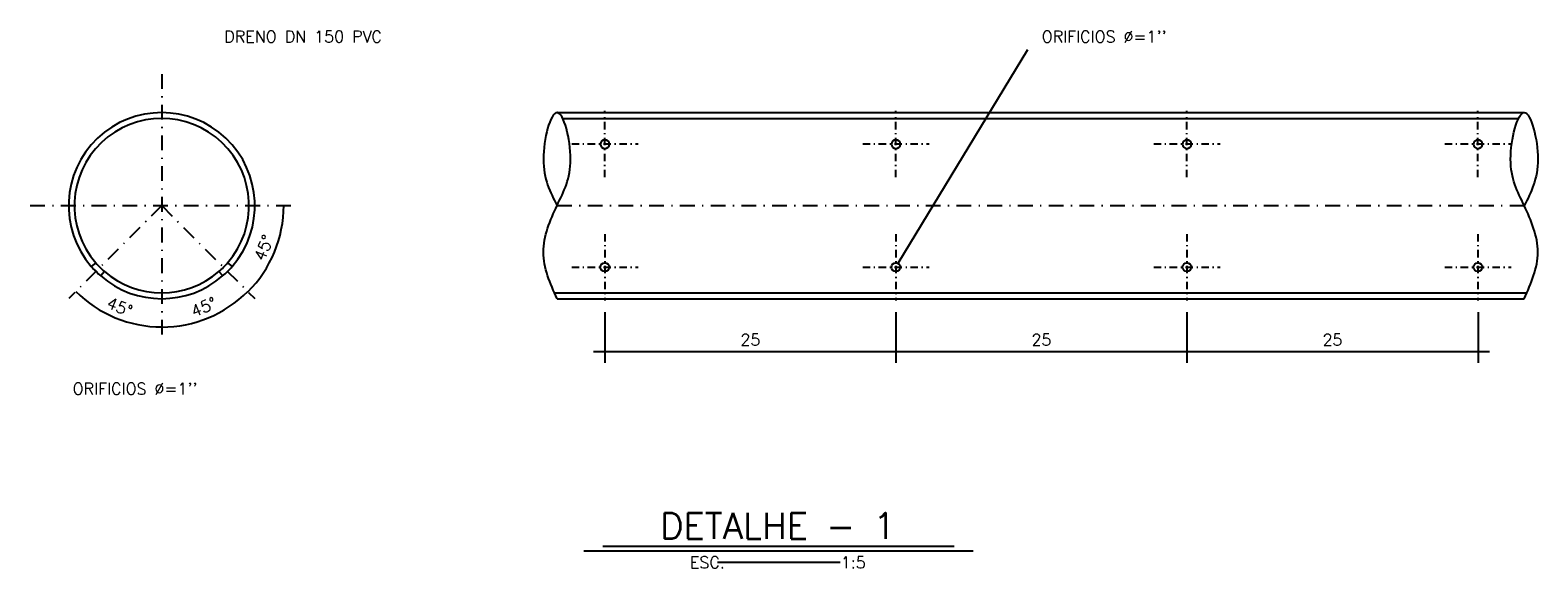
# Model space of a CAD drawing. Extents: x 7166 to 11954, y 4469 to 7025.
# Tile 7 of 9: x 11817 to 11947, y 4649 to 4695. Entities that reach past the tile are written whole.
import ezdxf
from ezdxf.enums import TextEntityAlignment as Align

# ---------------------------------------------------------------- set-up
doc = ezdxf.new("R2010")
doc.units = 0
doc.header["$LTSCALE"] = 0.1
doc.header["$MEASUREMENT"] = 0
doc.linetypes.add('DASHDOT', pattern=[25.4, 12.7, -6.35, 0, -6.35])
doc.layers.get('0').update_dxf_attribs({"linetype": 'CONTINUOUS'})
doc.layers.get('DEFPOINTS').update_dxf_attribs({"color": 200, "linetype": 'CONTINUOUS'})
for name, color, linetype in [('BAR-PECAS', 2, 'CONTINUOUS'), ('DIM', 7, 'CONTINUOUS'), ('EIXO', 7, 'DASHDOT'), ('RELAÇÀO', 2, 'CONTINUOUS'), ('TEXTO', 2, 'CONTINUOUS')]:
    doc.layers.add(name, color=color, linetype=linetype)
doc.styles.add('ROMAND', font='ROMANS.SHX', dxfattribs={"oblique": 15, "height": 800})
doc.styles.add('ROMANS', font='ROMANS.shx')
doc.dimstyles.new('DIM50', dxfattribs={"dimscale": 0, "dimtxt": 10, "dimasz": 20, "dimexe": 10, "dimexo": 10, "dimgap": 2.5, "dimtad": 1, "dimdec": 0, "dimtxsty": 'ROMANS', "dimblk": 'ARCHTICK', "dimblk1": 'DOTSMALL', "dimblk2": 'DOTSMALL', "dimsah": 1, "dimcen": 2.5, "dimdle": 10, "dimclrd": 7, "dimclre": 7, "dimclrt": 2, "dimazin": 3, "dimtfac": 1, "dimtdec": 0, "dimtmove": 0, "dimatfit": 3})

# ---------------------------------------------------------------- blocks, each defined once
blk = doc.blocks.new('*D42')
at = {"color": 7, "linetype": 'BYBLOCK'}
for p, q in [((12023.27, 4649.7), (12023.27, 4645.32)), ((12048.27, 4649.7), (12048.27, 4645.32)), ((12022.27, 4646.32), (12049.27, 4646.32))]:
    blk.add_line(p, q, dxfattribs=at)
at = {"layer": 'DEFPOINTS', "color": 0, "linetype": 'BYBLOCK'}
for p in [(12023.27, 4650.7), (12048.27, 4650.7), (12048.27, 4646.32)]:
    blk.add_point(p, dxfattribs=at)
at = {"color": 2, "linetype": 'BYBLOCK', "insert": (12035.77, 4647.32), "char_height": 1, "attachment_point": 5, "style": 'ROMANS'}
blk.add_mtext('25', dxfattribs=at)
blk = doc.blocks.new('_ARCHTICK')
blk = doc.blocks.new('_DOTSMALL')
blk = doc.blocks.new('*D43')
at = {"color": 7, "linetype": 'BYBLOCK'}
for p, q in [((12048.27, 4649.7), (12048.27, 4645.32)), ((12073.27, 4649.7), (12073.27, 4645.32)), ((12047.27, 4646.32), (12074.27, 4646.32))]:
    blk.add_line(p, q, dxfattribs=at)
at = {"layer": 'DEFPOINTS', "color": 0, "linetype": 'BYBLOCK'}
for p in [(12048.27, 4650.7), (12073.27, 4650.7), (12073.27, 4646.32)]:
    blk.add_point(p, dxfattribs=at)
at = {"color": 2, "linetype": 'BYBLOCK', "insert": (12060.77, 4647.32), "char_height": 1, "attachment_point": 5, "style": 'ROMANS'}
blk.add_mtext('25', dxfattribs=at)
blk = doc.blocks.new('*D44')
at = {"color": 7, "linetype": 'BYBLOCK'}
for p, q in [((12073.27, 4649.7), (12073.27, 4645.32)), ((12098.27, 4649.7), (12098.27, 4645.32)), ((12072.27, 4646.32), (12099.27, 4646.32))]:
    blk.add_line(p, q, dxfattribs=at)
at = {"layer": 'DEFPOINTS', "color": 0, "linetype": 'BYBLOCK'}
for p in [(12073.27, 4650.7), (12098.27, 4650.7), (12098.27, 4646.32)]:
    blk.add_point(p, dxfattribs=at)
at = {"color": 2, "linetype": 'BYBLOCK', "insert": (12085.77, 4647.32), "char_height": 1, "attachment_point": 5, "style": 'ROMANS'}
blk.add_mtext('25', dxfattribs=at)
blk = doc.blocks.new('*D45')
at = {"color": 7, "linetype": 'BYBLOCK'}
blk.add_arc((11996.45, 4657.09), 10.45, 270, 315, dxfattribs=at)
at = {"layer": 'DEFPOINTS', "color": 0, "linetype": 'BYBLOCK'}
for p in [(11996.45, 4668.39), (11996.45, 4657.09), (12004.44, 4649.1), (11999.15, 4647), (11996.45, 4645.78)]:
    blk.add_point(p, dxfattribs=at)
at = {"color": 2, "linetype": 'BYBLOCK', "insert": (12000.06, 4648.36), "char_height": 1, "attachment_point": 5, "rotation": 22.5, "style": 'ROMANS'}
blk.add_mtext('45°', dxfattribs=at)
blk = doc.blocks.new('*D46')
at = {"color": 7, "linetype": 'BYBLOCK'}
blk.add_arc((11996.45, 4657.09), 10.48, 315, 0, dxfattribs=at)
at = {"layer": 'DEFPOINTS', "color": 0, "linetype": 'BYBLOCK'}
for p in [(11985.15, 4657.09), (11996.45, 4657.09), (12007.75, 4657.09), (12005.53, 4651.85), (12004.44, 4649.1)]:
    blk.add_point(p, dxfattribs=at)
at = {"color": 2, "linetype": 'BYBLOCK', "insert": (12005.21, 4653.46), "char_height": 1, "attachment_point": 5, "rotation": 67.5, "style": 'ROMANS'}
blk.add_mtext('45°', dxfattribs=at)
blk = doc.blocks.new('*D47')
at = {"color": 7, "linetype": 'BYBLOCK'}
blk.add_arc((11996.45, 4657.09), 10.44, 225, 270, dxfattribs=at)
at = {"layer": 'DEFPOINTS', "color": 0, "linetype": 'BYBLOCK'}
for p in [(11996.45, 4668.39), (11996.45, 4657.09), (11988.46, 4649.1), (11991.23, 4648.05), (11996.45, 4645.78)]:
    blk.add_point(p, dxfattribs=at)
at = {"color": 2, "linetype": 'BYBLOCK', "insert": (11992.84, 4648.37), "char_height": 1, "attachment_point": 5, "rotation": 337.5, "style": 'ROMANS'}
blk.add_mtext('45°', dxfattribs=at)

msp = doc.modelspace()

# ---------------------------------------------------------------- linework, layer by layer
at = {"layer": 'BAR-PECAS', "color": 50}
for p, q in [((11862.43, 4687.68), (11945.52, 4687.68)), ((11862.92, 4687.18), (11945.04, 4687.18)), ((11822.81, 4674.76), (11822.42, 4674.45)), ((11834.13, 4674.76), (11834.52, 4674.45)), ((11823.55, 4674.02), (11823.23, 4673.64)), ((11833.39, 4674.02), (11833.71, 4673.64)), ((11862.21, 4672.18), (11945.74, 4672.18)), ((11862.43, 4671.68), (11945.52, 4671.68))]:
    msp.add_line(p, q, dxfattribs=at)
for radius, start, end in [(8, 319.1281, 220.8719), (7.5, 319.0032, 220.9968), (8, 229.1145, 310.8855), (7.5, 228.9887, 311.0113)]:
    msp.add_arc((11828.47, 4679.68), radius, start, end, dxfattribs=at)
at = {"layer": 'BAR-PECAS', "color": 3}
for radius, start, end in [(7.5, 220.9968, 228.9887), (7.5, 311.0113, 319.0032), (8, 220.8719, 229.1145), (8, 310.8855, 319.1281)]:
    msp.add_arc((11828.47, 4679.68), radius, start, end, dxfattribs=at)
at = {"layer": 'BAR-PECAS', "extrusion": (0, 0, -1)}
for centre in [(11866.54, 4684.97), (11891.54, 4684.97), (11916.54, 4684.97), (11941.54, 4684.97)]:
    msp.add_ellipse(centre, major_axis=(0.389, 0), ratio=0.950202, start_param=-1.570796, end_param=4.712389, dxfattribs=at)
at = {"layer": 'BAR-PECAS'}
for centre in [(11866.54, 4674.4), (11891.54, 4674.4), (11916.54, 4674.4), (11941.54, 4674.4)]:
    msp.add_ellipse(centre, major_axis=(0.389, 0), ratio=0.950202, start_param=-1.570796, end_param=4.712389, dxfattribs=at)
at = {"layer": 'BAR-PECAS', "color": 50}
for points in [[(11862.43, 4671.68), (11861.26, 4675.68), (11862.43, 4679.68), (11863.6, 4683.68), (11862.43, 4687.68), (11861.26, 4683.68), (11862.43, 4679.68)], [(11945.52, 4671.68), (11946.69, 4675.68), (11945.52, 4679.68), (11944.35, 4683.68), (11945.52, 4687.68), (11946.69, 4683.68), (11945.52, 4679.68)]]:
    msp.add_spline(points, degree=3, dxfattribs=at)
at = {"layer": 'EIXO'}
for p, q in [((11828.47, 4690.99), (11828.47, 4668.38)), ((11817.17, 4679.68), (11839.77, 4679.68)), ((11828.47, 4679.68), (11820.48, 4671.69)), ((11828.47, 4679.68), (11836.46, 4671.69)), ((11862.43, 4679.68), (11945.52, 4679.68))]:
    msp.add_line(p, q, dxfattribs=at)
at = {"layer": 'EIXO', "ltscale": 0.5}
for p, q in [((11866.54, 4682.13), (11866.54, 4687.84)), ((11891.54, 4682.13), (11891.54, 4687.84)), ((11916.54, 4682.13), (11916.54, 4687.84)), ((11941.54, 4682.13), (11941.54, 4687.84)), ((11863.69, 4684.99), (11869.4, 4684.99)), ((11888.69, 4684.99), (11894.4, 4684.99)), ((11913.69, 4684.99), (11919.4, 4684.99)), ((11938.69, 4684.99), (11944.4, 4684.99)), ((11866.54, 4677.24), (11866.54, 4671.53)), ((11891.54, 4677.24), (11891.54, 4671.53)), ((11916.54, 4677.24), (11916.54, 4671.53)), ((11941.54, 4677.24), (11941.54, 4671.53)), ((11863.69, 4674.38), (11869.4, 4674.38)), ((11888.69, 4674.38), (11894.4, 4674.38)), ((11913.69, 4674.38), (11919.4, 4674.38)), ((11938.69, 4674.38), (11944.4, 4674.38))]:
    msp.add_line(p, q, dxfattribs=at)
at = {"layer": 'RELAÇÀO', "color": 3}
msp.add_line((11891.74, 4674.72), (11902.87, 4693.1), dxfattribs=at)
at = {"layer": 'TEXTO', "color": 7, "ltscale": 0.3}
msp.add_line((11864.72, 4649.99), (11898.19, 4649.99), dxfattribs=at)
at = {"layer": 'TEXTO', "color": 6, "ltscale": 0.3}
msp.add_line((11866.36, 4650.39), (11896.55, 4650.39), dxfattribs=at)
at = {"layer": 'TEXTO', "ltscale": 0.3}
msp.add_line((11886.76, 4649), (11876.21, 4649), dxfattribs=at)

# ---------------------------------------------------------------- texts
at = {"layer": 'TEXTO', "style": 'ROMANS'}
for s, rotation, p in [('DRENO DN 150 PVC', 0, (11833.85, 4693.72)), ("ORIFICIOS %%C=1''", 0, (11904.07, 4693.72)), ("ORIFICIOS %%C=1''", 360, (11820.82, 4663.43))]:
    msp.add_text(s, height=1, rotation=rotation, dxfattribs=at).set_placement(p)
at = {"layer": 'TEXTO', "color": 5, "ltscale": 0.3, "style": 'ROMAND'}
msp.add_text('DETALHE - 1', height=2.25, rotation=360, dxfattribs=at).set_placement((11881.39, 4652.14), align=Align.MIDDLE)
at = {"layer": 'TEXTO', "ltscale": 0.3, "style": 'ROMANS'}
msp.add_text('ESC.             1:5', height=1, rotation=360, dxfattribs=at).set_placement((11881.4, 4649), align=Align.MIDDLE)

# ---------------------------------------------------------------- dimensions: what is measured, and where the dimension line sits
at = {"layer": 'DIM'}
for base, line1, line2, picture, middle in [((11823.25, 4670.64), ((11828.47, 4690.99), (11828.47, 4668.38)), ((11828.47, 4679.68), (11820.48, 4671.69)), '*D47', (11824.86, 4670.96)), ((11831.17, 4669.59), ((11828.47, 4679.68), (11836.46, 4671.69)), ((11828.47, 4690.99), (11828.47, 4668.38)), '*D45', (11832.09, 4670.96)), ((11837.55, 4674.44), ((11828.47, 4679.68), (11836.46, 4671.69)), ((11817.17, 4679.68), (11839.77, 4679.68)), '*D46', (11837.23, 4676.06))]:
    dim = msp.add_angular_dim_2l(base=base, line1=line1, line2=line2, dimstyle='DIM50', override={"dimscale": 1, "dimtxt": 1, "dimasz": 1.5, "dimexe": 1, "dimexo": 1, "dimgap": 0.5, "dimcen": 1.5, "dimdle": 1, "dimadec": 0, "dimazin": 2}, dxfattribs=at)
    dim.commit()
    dim.dimension.update_dxf_attribs({"geometry": picture, "text_midpoint": middle, "insert": (-167.98, 22.6)})
for base, p1, p2, picture, middle in [((11891.54, 4667.15), (11866.54, 4671.53), (11891.54, 4671.53), '*D42', (11879.04, 4668.15)), ((11916.54, 4667.15), (11891.54, 4671.53), (11916.54, 4671.53), '*D43', (11904.04, 4668.15)), ((11941.54, 4667.15), (11916.54, 4671.53), (11941.54, 4671.53), '*D44', (11929.04, 4668.15))]:
    dim = msp.add_linear_dim(base=base, p1=p1, p2=p2, dimstyle='DIM50', override={"dimscale": 1, "dimtxt": 1, "dimasz": 1.5, "dimexe": 1, "dimexo": 1, "dimgap": 0.5, "dimcen": 1.5, "dimdle": 1}, dxfattribs=at)
    dim.commit()
    dim.dimension.update_dxf_attribs({"geometry": picture, "text_midpoint": middle, "insert": (-156.72, 20.83)})

doc.saveas('drawing.dxf')
